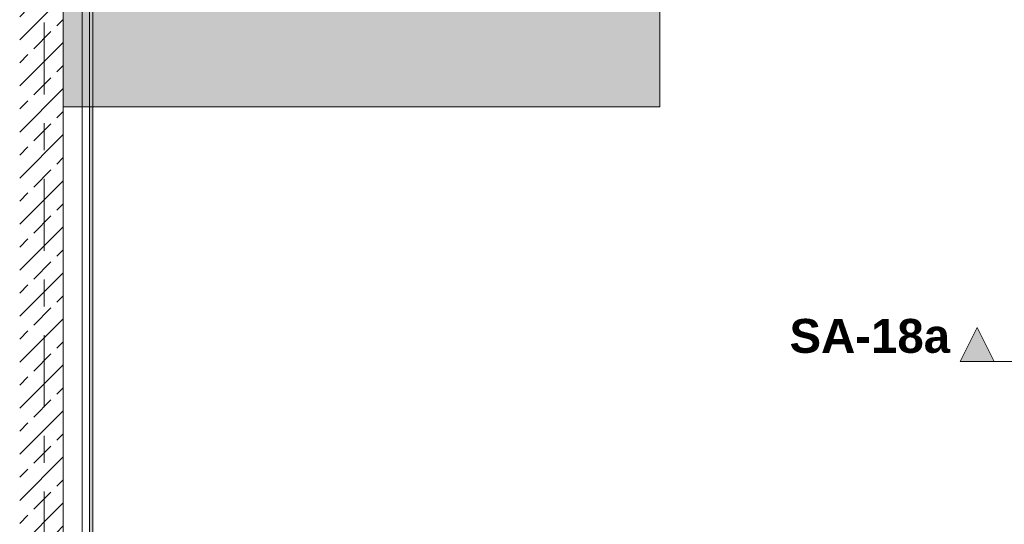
# Model space of a CAD drawing. Header units: metres. Extents: x -3.6 to 85.2, y -11 to 16.8.
# Tile 151 of 256: x 14.8 to 18.5, y 9.2 to 11. Entities that reach past the tile are written whole.
import ezdxf

# ---------------------------------------------------------------- set-up
doc = ezdxf.new("R2010")
doc.units = ezdxf.units.M
doc.header["$MEASUREMENT"] = 0
doc.linetypes.add('Schnittlinie', pattern=[0.3, 0.15, -0.075, 0, -0.075])
doc.linetypes.add('Strichlinie doppelt', pattern=[0.546806, 0.264583, -0.105833, 0.070556, -0.105833])
for name, color, linetype in [('203 - Marker.Schnitt - Ausbaudetail SA', 7, 'Continuous'), ('451 - Universal.Achsen Raster', 7, 'Continuous'), ('605 - Struktur.Wand Innen', 7, 'Continuous'), ('701 - Einrichtung.Möbel', 7, 'Continuous'), ('Neubau_653 - Abdeckung.TB Verkofferung', 7, 'Continuous')]:
    doc.layers.add(name, color=color, linetype=linetype)
doc.styles.add('ERSTELLTER_STIL_1', font='txt')

msp = doc.modelspace()

# ---------------------------------------------------------------- hatches: boundary and pattern name
at = {"layer": '203 - Marker.Schnitt - Ausbaudetail SA', "linetype": 'Continuous', "lineweight": 0, "true_color": 0x000000}
msp.add_hatch(color=18, dxfattribs=at).paths.add_polyline_path([(18.3075, 9.7516), (18.4325, 9.7516), (18.37, 9.8766)])
at = {"layer": '605 - Struktur.Wand Innen', "linetype": 'Continuous', "lineweight": 0, "true_color": 0x000000}
h = msp.add_hatch(dxfattribs=at)
h.set_pattern_fill('Beton__Stahlbeton_0001', color=18, style=0, pattern_type=2)
h.set_pattern_definition([(45, (0, 0), (-0.0848528, 0.0848528), []), (45, (-0.04243, 0.04243), (-0.0848528, 0.0848528), [0.09, -0.03])])
h.paths.add_polyline_path([(15, 13), (14.84, 13), (14.84, 8.5), (15, 8.5)])
at = {"layer": '701 - Einrichtung.Möbel', "linetype": 'Continuous', "lineweight": 0, "true_color": 0x3a3a3a}
msp.add_hatch(color=250, dxfattribs=at).paths.add_polyline_path([(15, 10.69), (17.2, 10.69), (17.2, 11.49), (15.8, 11.49), (15.8, 12.69), (15, 12.69)])
at = {"layer": 'Neubau_653 - Abdeckung.TB Verkofferung', "linetype": 'Continuous', "lineweight": 0, "true_color": 0x000000}
h = msp.add_hatch(dxfattribs=at)
h.set_pattern_fill('Gips_0001', color=18, style=0, pattern_type=2)
h.set_pattern_definition([(45, (0, 0), (-0.01767767, 0.01767767), [0, -0.025])])
h.paths.add_polyline_path([(15.11, 8.6495), (15.11, 12.69), (15.0975, 12.69), (15.0975, 8.6495)])

# ---------------------------------------------------------------- linework, layer by layer
at = {"layer": '203 - Marker.Schnitt - Ausbaudetail SA', "color": 7, "linetype": 'Schnittlinie', "lineweight": 13}
msp.add_line((18.4325, 9.7516), (18.8405, 9.7516), dxfattribs=at)
at = {"layer": '203 - Marker.Schnitt - Ausbaudetail SA', "color": 7, "linetype": 'Continuous', "lineweight": 13, "flags": 128}
msp.add_lwpolyline([(18.3075, 9.7516), (18.4325, 9.7516), (18.37, 9.8766)], close=True, dxfattribs=at)
at = {"layer": '451 - Universal.Achsen Raster', "color": 160, "linetype": 'Strichlinie doppelt', "lineweight": 9, "true_color": 0x3232ff}
msp.add_line((14.93, -10.585), (14.93, 16.355), dxfattribs=at)
at = {"layer": '605 - Struktur.Wand Innen', "color": 7, "linetype": 'Continuous', "lineweight": 18, "flags": 128}
msp.add_lwpolyline([(15, 8.5), (15, 13)], dxfattribs=at)
at = {"layer": '701 - Einrichtung.Möbel', "color": 7, "linetype": 'Continuous', "lineweight": 5, "true_color": 0xebebeb, "flags": 128}
msp.add_lwpolyline([(15, 10.69), (15, 12.69), (15.8, 12.69), (15.8, 11.49), (17.2, 11.49), (17.2, 10.69)], close=True, dxfattribs=at)
at = {"layer": 'Neubau_653 - Abdeckung.TB Verkofferung', "color": 1, "linetype": 'Continuous', "lineweight": 9}
for p, q in [((15, 8.6495), (15, 12.69)), ((15.11, 8.6495), (15.11, 12.69))]:
    msp.add_line(p, q, dxfattribs=at)
at = {"layer": 'Neubau_653 - Abdeckung.TB Verkofferung', "color": 1, "linetype": 'Continuous', "lineweight": 5}
for p, q in [((15.0705, 12.69), (15.0705, 8.6495)), ((15.0975, 12.69), (15.0975, 8.6495)), ((15.11, 12.69), (15.11, 8.6495))]:
    msp.add_line(p, q, dxfattribs=at)

# ---------------------------------------------------------------- texts
at = {"layer": '203 - Marker.Schnitt - Ausbaudetail SA', "color": 7, "lineweight": 13, "insert": (18.27, 9.7816), "char_height": 0.125, "attachment_point": 9, "style": 'ERSTELLTER_STIL_1'}
msp.add_mtext('\\A1;{\\pqr;\\pt0;\\fArial|b1|i0|c0|p38;SA-18a}', dxfattribs=at)

doc.saveas('drawing.dxf')
